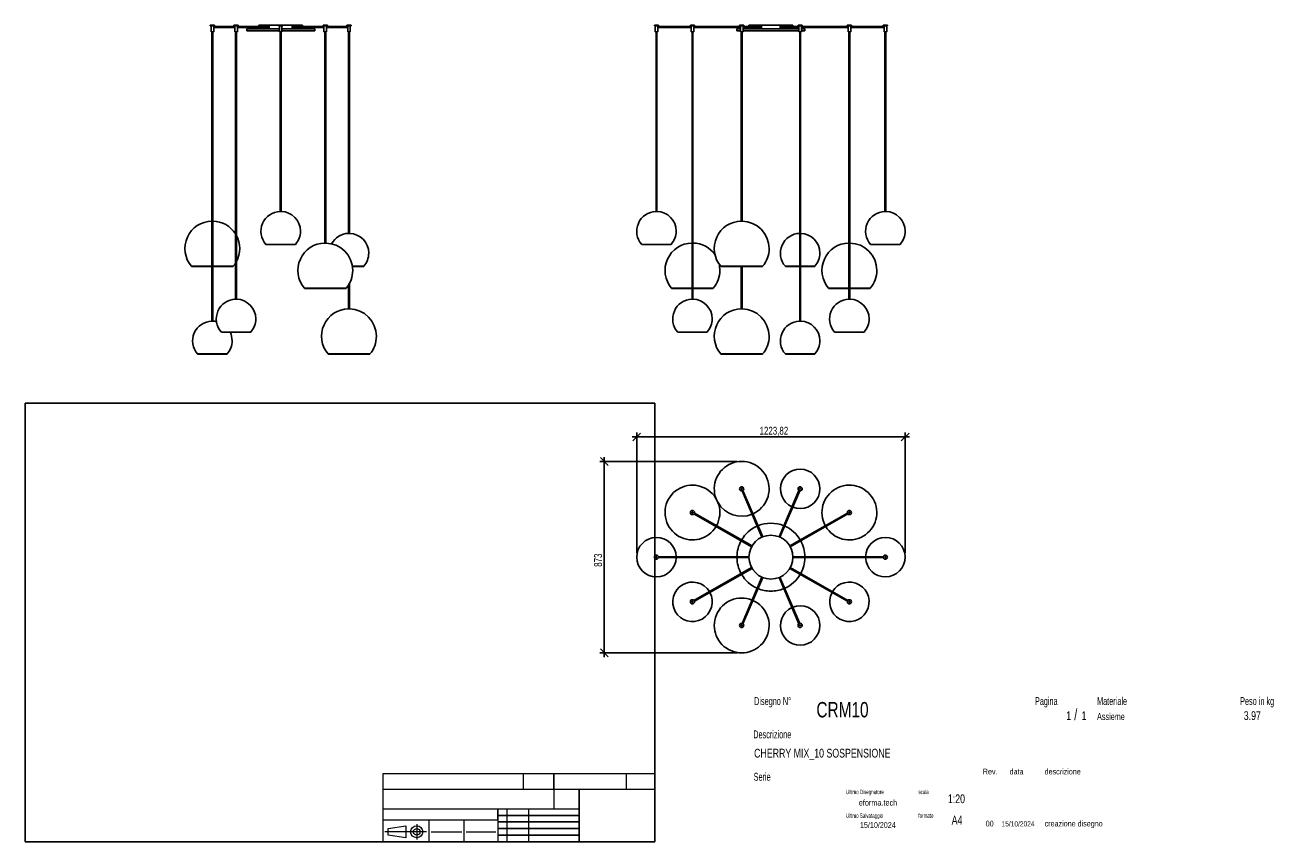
# Model space of a CAD drawing. Header units: millimetres. Extents: x 2 to 291, y 2 to 189.
import ezdxf

# ---------------------------------------------------------------- set-up
doc = ezdxf.new("R2010")
doc.units = ezdxf.units.MM
doc.layers.add('FORMAT', color=7, linetype='Continuous')
doc.styles.add('SLDTEXTSTYLE0', font='TXT', dxfattribs={"width": 0.605})
doc.styles.add('SLDTEXTSTYLE1', font='TXT', dxfattribs={"width": 0.75})
doc.dimstyles.new('SLDDIMSTYLE0', dxfattribs={"dimtxt": 1.8, "dimasz": 1.8, "dimexe": 0, "dimexo": 0.0625, "dimgap": 0.45, "dimtad": 1, "dimlfac": 20, "dimrnd": 1e-09, "dimzin": 12, "dimdsep": 46, "dimtxsty": 'SLDTEXTSTYLE1', "dimblk1": 'OBLIQUE', "dimblk2": 'OBLIQUE', "dimsah": 1, "dimcen": 0.09, "dimadec": 0, "dimazin": 3, "dimtfac": 1, "dimtmove": 0, "dimatfit": 0, "dimldrblk": 'OBLIQUE', "dimfxl": 0, "dimfrac": 2, "dimtolj": 1, "dimtzin": 12, "dimarcsym": 0})

# ---------------------------------------------------------------- blocks, each defined once
blk = doc.blocks.new('_Oblique')
at = {"color": 0, "linetype": 'ByBlock', "lineweight": -2}
blk.add_line((-0.5, -0.5), (0.5, 0.5), dxfattribs=at)
blk = doc.blocks.new('_D')
at = {"layer": 'FORMAT', "color": 7}
for p, q in [((141.89, 68.38), (141.89, 95.79)), ((203.08, 68.38), (203.08, 95.79)), ((141.89, 94.79), (140.89, 94.79)), ((203.08, 94.79), (141.89, 94.79)), ((203.08, 94.79), (204.08, 94.79))]:
    blk.add_line(p, q, dxfattribs=at)
at = {"layer": 'FORMAT', "color": 7, "xscale": 1.8, "yscale": 1.8}
blk.add_blockref('_Oblique', (141.89, 94.79, 36.25), dxfattribs=at)
at = {"layer": 'FORMAT', "color": 7, "xscale": 1.8, "yscale": 1.8, "rotation": 180.0000000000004}
blk.add_blockref('_Oblique', (203.08, 94.79, 36.25), dxfattribs=at)
at = {"layer": 'FORMAT', "color": 7, "insert": (169.9, 97.11), "char_height": 1.8, "attachment_point": 1, "style": 'SLDTEXTSTYLE1'}
blk.add_mtext('1223,82', dxfattribs=at)
blk = doc.blocks.new('_D_1')
at = {"layer": 'FORMAT', "color": 7}
for p, q in [((134.5, 89.21), (134.5, 90.21)), ((164.83, 89.21), (133.5, 89.21)), ((134.5, 45.56), (134.5, 89.21)), ((164.83, 45.56), (133.5, 45.56)), ((134.5, 45.56), (134.5, 44.56))]:
    blk.add_line(p, q, dxfattribs=at)
at = {"layer": 'FORMAT', "color": 7, "xscale": 1.8, "yscale": 1.8}
for p, rotation in [((134.5, 89.21, 36.25), 270.0000000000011), ((134.5, 45.56, 36.25), 90.0000000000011)]:
    blk.add_blockref('_Oblique', p, dxfattribs=dict(at, rotation=rotation))
at = {"layer": 'FORMAT', "color": 7, "insert": (132.18, 65.19), "char_height": 1.8, "attachment_point": 1, "rotation": 90, "style": 'SLDTEXTSTYLE1'}
blk.add_mtext('873', dxfattribs=at)

msp = doc.modelspace()

# ---------------------------------------------------------------- linework, layer by layer
at = {"color": 7, "linetype": 'Continuous', "lineweight": 25}
for p, q in [((44.67206, 188.66096), (44.67206, 188.51096)), ((44.71031, 188.66096), (44.67206, 188.66096)), ((44.71031, 188.51096), (44.67206, 188.51096)), ((45.62206, 188.66096), (44.71031, 188.66096)), ((45.62206, 188.51096), (44.71031, 188.51096)), ((44.84706, 188.51096), (44.84706, 187.16096)), ((45.44706, 187.16096), (45.44706, 188.51096)), ((50.24706, 188.36096), (45.44706, 188.36096)), ((45.44706, 188.16096), (50.24706, 188.16096)), ((45.62206, 188.51096), (45.62206, 188.66096)), ((50.07206, 188.66096), (50.07206, 188.51096)), ((50.31222, 188.66096), (50.07206, 188.66096)), ((50.31222, 188.51096), (50.07206, 188.51096)), ((50.24706, 188.51096), (50.24706, 187.16096)), ((51.02206, 188.66096), (50.31222, 188.66096)), ((51.02206, 188.51096), (50.31222, 188.51096)), ((50.84706, 187.16096), (50.84706, 188.51096)), ((58.25004, 188.36096), (50.84706, 188.36096)), ((50.84706, 188.16096), (58.25004, 188.16096)), ((51.02206, 188.51096), (51.02206, 188.66096)), ((52.97206, 187.86096), (52.97206, 187.41096)), ((52.97206, 187.86096), (60.42206, 187.86096)), ((55.72206, 188.66096), (55.72206, 188.36096)), ((55.72206, 188.66096), (60.24706, 188.66096)), ((55.72206, 188.16096), (55.72206, 187.86096)), ((60.24706, 188.66096), (60.24706, 188.51096)), ((60.72206, 188.66096), (60.24706, 188.66096)), ((60.72206, 188.51096), (60.24706, 188.51096)), ((60.42206, 188.51096), (60.42206, 187.16096)), ((61.19706, 188.66096), (60.72206, 188.66096)), ((61.19706, 188.51096), (60.72206, 188.51096)), ((61.02206, 187.16096), (61.02206, 188.51096)), ((61.02206, 187.86096), (68.47206, 187.86096)), ((61.19706, 188.51096), (61.19706, 188.66096)), ((61.19706, 188.66096), (65.72206, 188.66096)), ((70.59706, 188.36096), (63.19408, 188.36096)), ((63.19408, 188.16096), (70.59706, 188.16096)), ((65.72206, 188.36096), (65.72206, 188.66096)), ((65.72206, 187.86096), (65.72206, 188.16096)), ((68.47206, 187.41096), (68.47206, 187.86096)), ((70.42206, 188.66096), (70.42206, 188.51096)), ((71.1319, 188.66096), (70.42206, 188.66096)), ((71.1319, 188.51096), (70.42206, 188.51096)), ((70.59706, 188.51096), (70.59706, 187.16096)), ((71.37206, 188.66096), (71.1319, 188.66096)), ((71.37206, 188.51096), (71.1319, 188.51096)), ((71.19706, 187.16096), (71.19706, 188.51096)), ((75.99706, 188.36096), (71.19706, 188.36096)), ((71.19706, 188.16096), (75.99706, 188.16096)), ((71.37206, 188.51096), (71.37206, 188.66096)), ((75.82206, 188.66096), (75.82206, 188.51096)), ((76.73381, 188.66096), (75.82206, 188.66096)), ((76.73381, 188.51096), (75.82206, 188.51096)), ((75.99706, 188.51096), (75.99706, 187.16096)), ((76.59706, 187.16096), (76.59706, 188.51096)), ((76.77206, 188.66096), (76.73381, 188.66096)), ((76.77206, 188.51096), (76.73381, 188.51096)), ((76.77206, 188.51096), (76.77206, 188.66096)), ((145.91557, 188.66096), (145.91557, 188.51096)), ((146.86557, 188.66096), (145.91557, 188.66096)), ((146.86557, 188.51096), (145.91557, 188.51096)), ((146.09057, 188.51096), (146.09057, 187.16096)), ((146.69057, 188.36096), (146.69057, 188.51096)), ((154.29703, 188.36096), (146.69057, 188.36096)), ((146.69057, 187.16096), (146.69057, 188.16096)), ((146.69057, 188.16096), (154.29703, 188.16096)), ((146.86557, 188.51096), (146.86557, 188.66096)), ((154.12203, 188.66096), (154.12203, 188.51096)), ((154.18414, 188.66096), (154.12203, 188.66096)), ((154.18414, 188.51096), (154.12203, 188.51096)), ((155.07203, 188.66096), (154.18414, 188.66096)), ((155.07203, 188.51096), (154.18414, 188.51096)), ((154.29703, 188.51096), (154.29703, 187.16096)), ((154.89703, 187.16096), (154.89703, 188.51096)), ((165.52658, 188.36096), (154.89703, 188.36096)), ((154.89703, 188.16096), (165.52658, 188.16096)), ((155.07203, 188.51096), (155.07203, 188.66096)), ((164.73611, 187.86096), (164.73611, 187.41096)), ((164.73611, 187.86096), (165.52658, 187.86096)), ((165.35158, 188.66096), (165.35158, 188.51096)), ((165.63983, 188.66096), (165.35158, 188.66096)), ((165.63983, 188.51096), (165.35158, 188.51096)), ((165.52658, 188.51096), (165.52658, 187.16096)), ((166.30158, 188.66096), (165.63983, 188.66096)), ((166.30158, 188.51096), (165.63983, 188.51096)), ((166.12658, 187.16096), (166.12658, 188.51096)), ((170.52037, 188.36096), (166.12658, 188.36096)), ((166.12658, 188.16096), (170.52037, 188.16096)), ((166.12658, 187.86096), (172.48611, 187.86096)), ((166.30158, 188.51096), (166.30158, 188.66096)), ((167.48611, 188.66096), (167.48611, 188.36096)), ((167.48611, 188.66096), (172.48611, 188.66096)), ((167.48611, 188.16096), (167.48611, 187.86096)), ((172.48611, 188.66096), (177.48611, 188.66096)), ((172.48611, 187.86096), (178.84564, 187.86096)), ((178.84564, 188.36096), (174.45185, 188.36096)), ((174.45185, 188.16096), (178.84564, 188.16096)), ((177.48611, 188.36096), (177.48611, 188.66096)), ((177.48611, 187.86096), (177.48611, 188.16096)), ((178.67064, 188.66096), (178.67064, 188.51096)), ((179.33239, 188.66096), (178.67064, 188.66096)), ((179.33239, 188.51096), (178.67064, 188.51096)), ((178.84564, 188.51096), (178.84564, 187.16096)), ((179.62064, 188.66096), (179.33239, 188.66096)), ((179.62064, 188.51096), (179.33239, 188.51096)), ((179.44564, 187.16096), (179.44564, 188.51096)), ((190.0752, 188.36096), (179.44564, 188.36096)), ((179.44564, 188.16096), (190.0752, 188.16096)), ((179.44564, 187.86096), (180.23611, 187.86096)), ((179.62064, 188.51096), (179.62064, 188.66096)), ((180.23611, 187.41096), (180.23611, 187.86096)), ((189.9002, 188.66096), (189.9002, 188.51096)), ((190.78808, 188.66096), (189.9002, 188.66096)), ((190.78808, 188.51096), (189.9002, 188.51096)), ((190.0752, 188.51096), (190.0752, 187.16096)), ((190.6752, 187.16096), (190.6752, 188.51096)), ((198.28166, 188.36096), (190.6752, 188.36096)), ((190.6752, 188.16096), (198.28166, 188.16096)), ((190.8502, 188.66096), (190.78808, 188.66096)), ((190.8502, 188.51096), (190.78808, 188.51096)), ((190.8502, 188.51096), (190.8502, 188.66096)), ((198.10666, 188.66096), (198.10666, 188.51096)), ((199.05666, 188.66096), (198.10666, 188.66096)), ((199.05666, 188.51096), (198.10666, 188.51096)), ((198.28166, 188.51096), (198.28166, 188.36096)), ((198.28166, 188.16096), (198.28166, 187.16096)), ((198.88166, 187.16096), (198.88166, 188.51096)), ((199.05666, 188.51096), (199.05666, 188.66096)), ((44.87122, 187.16096), (44.84706, 187.16096)), ((45.44706, 187.16096), (44.87122, 187.16096)), ((45.04706, 187.16096), (45.04706, 121.20985)), ((45.24706, 121.20985), (45.24706, 187.16096)), ((50.39874, 187.16096), (50.24706, 187.16096)), ((50.84706, 187.16096), (50.39874, 187.16096)), ((50.44706, 187.16096), (50.44706, 126.20985)), ((50.64706, 126.20985), (50.64706, 187.16096)), ((52.97206, 187.41096), (60.42206, 187.41096)), ((60.72206, 187.16096), (60.42206, 187.16096)), ((60.62206, 187.16096), (60.62206, 146.20985)), ((61.02206, 187.16096), (60.72206, 187.16096)), ((60.82206, 146.20985), (60.82206, 187.16096)), ((61.02206, 187.41096), (68.47206, 187.41096)), ((71.04538, 187.16096), (70.59706, 187.16096)), ((70.79706, 187.16096), (70.79706, 139.01016)), ((70.99706, 139.01016), (70.99706, 187.16096)), ((71.19706, 187.16096), (71.04538, 187.16096)), ((76.5729, 187.16096), (75.99706, 187.16096)), ((76.19706, 187.16096), (76.19706, 141.20985)), ((76.39706, 141.20985), (76.39706, 187.16096)), ((76.59706, 187.16096), (76.5729, 187.16096)), ((146.69057, 187.16096), (146.09057, 187.16096)), ((146.29057, 187.16096), (146.29057, 146.20985)), ((146.49057, 146.20985), (146.49057, 187.16096)), ((154.33626, 187.16096), (154.29703, 187.16096)), ((154.89703, 187.16096), (154.33626, 187.16096)), ((154.49703, 187.16096), (154.49703, 126.20985)), ((154.69703, 126.20985), (154.69703, 187.16096)), ((164.73611, 187.41096), (165.52658, 187.41096)), ((165.70863, 187.16096), (165.52658, 187.16096)), ((166.12658, 187.16096), (165.70863, 187.16096)), ((165.72658, 187.16096), (165.72658, 144.01016)), ((165.92658, 144.01016), (165.92658, 187.16096)), ((166.12658, 187.41096), (172.48611, 187.41096)), ((172.48611, 187.41096), (178.84564, 187.41096)), ((179.26359, 187.16096), (178.84564, 187.16096)), ((179.04564, 187.16096), (179.04564, 121.20985)), ((179.24564, 121.20985), (179.24564, 187.16096)), ((179.44564, 187.16096), (179.26359, 187.16096)), ((179.44564, 187.41096), (180.23611, 187.41096)), ((190.63597, 187.16096), (190.0752, 187.16096)), ((190.2752, 187.16096), (190.2752, 126.20985)), ((190.4752, 126.20985), (190.4752, 187.16096)), ((190.6752, 187.16096), (190.63597, 187.16096)), ((198.88166, 187.16096), (198.28166, 187.16096)), ((198.48166, 187.16096), (198.48166, 146.20985)), ((198.68166, 146.20985), (198.68166, 187.16096)), ((60.72206, 146.20985), (60.62206, 146.20985)), ((60.82206, 146.20985), (60.72206, 146.20985)), ((146.49057, 146.20985), (146.29057, 146.20985)), ((198.68166, 146.20985), (198.48166, 146.20985)), ((165.78726, 144.01016), (165.72658, 144.01016)), ((165.92658, 144.01016), (165.78726, 144.01016)), ((57.36796, 138.71096), (57.36796, 138.66096)), ((60.72206, 138.71096), (57.36796, 138.71096)), ((57.36796, 138.71096), (64.07616, 138.71096)), ((57.36796, 138.66096), (64.07616, 138.66096)), ((64.07616, 138.71096), (60.72206, 138.71096)), ((64.07616, 138.66096), (64.07616, 138.71096)), ((70.9465, 139.01016), (70.79706, 139.01016)), ((70.99706, 139.01016), (70.9465, 139.01016)), ((76.38901, 141.20985), (76.19706, 141.20985)), ((76.39706, 141.20985), (76.38901, 141.20985)), ((143.03646, 138.71096), (143.03646, 138.66096)), ((149.74467, 138.71096), (143.03646, 138.71096)), ((143.03646, 138.66096), (149.74467, 138.66096)), ((149.74467, 138.66096), (149.74467, 138.71096)), ((195.22755, 138.71096), (195.22755, 138.66096)), ((201.93576, 138.71096), (195.22755, 138.71096)), ((195.22755, 138.66096), (201.93576, 138.66096)), ((201.93576, 138.66096), (201.93576, 138.71096)), ((40.38681, 133.71096), (40.38681, 133.66096)), ((45.04706, 133.71096), (40.38681, 133.71096)), ((40.38681, 133.66096), (45.04706, 133.66096)), ((49.90731, 133.71096), (45.24706, 133.71096)), ((45.24706, 133.71096), (49.52399, 133.71096)), ((45.24706, 133.66096), (49.52399, 133.66096)), ((49.52399, 133.71096), (49.90731, 133.71096)), ((49.52399, 133.66096), (49.90731, 133.66096)), ((49.90731, 133.66096), (49.90731, 133.71096)), ((79.38107, 133.71096), (77.07444, 133.71096)), ((77.07444, 133.71096), (79.65116, 133.71096)), ((77.08192, 133.66096), (79.65116, 133.66096)), ((79.65116, 133.71096), (79.38107, 133.71096)), ((79.65116, 133.66096), (79.65116, 133.71096)), ((161.06633, 133.71096), (161.06633, 133.66096)), ((163.9551, 133.71096), (161.06633, 133.71096)), ((161.06633, 133.71096), (170.58683, 133.71096)), ((161.06633, 133.66096), (170.58683, 133.66096)), ((170.58683, 133.71096), (163.9551, 133.71096)), ((165.72658, 133.66096), (165.72658, 124.01016)), ((165.92658, 124.01016), (165.92658, 133.66096)), ((170.58683, 133.66096), (170.58683, 133.71096)), ((175.79154, 133.71096), (175.79154, 133.66096)), ((179.04564, 133.71096), (175.79154, 133.71096)), ((175.79154, 133.71096), (177.82699, 133.71096)), ((175.79154, 133.66096), (177.82699, 133.66096)), ((177.82699, 133.71096), (179.04564, 133.71096)), ((177.82699, 133.66096), (179.04564, 133.66096)), ((182.49975, 133.71096), (179.24564, 133.71096)), ((179.24564, 133.66096), (182.49975, 133.66096)), ((182.49975, 133.66096), (182.49975, 133.71096)), ((66.13681, 128.71096), (66.13681, 128.66096)), ((73.25055, 128.71096), (66.13681, 128.71096)), ((66.13681, 128.71096), (75.65731, 128.71096)), ((66.13681, 128.66096), (75.65731, 128.66096)), ((75.65731, 128.71096), (73.25055, 128.71096)), ((75.65731, 128.66096), (75.65731, 128.71096)), ((76.19706, 129.44849), (76.19706, 124.01016)), ((76.39706, 124.01016), (76.39706, 129.79238)), ((149.83677, 128.71096), (149.83677, 128.66096)), ((154.49703, 128.71096), (149.83677, 128.71096)), ((149.83677, 128.66096), (154.49703, 128.66096)), ((159.35728, 128.71096), (154.69703, 128.71096)), ((154.69703, 128.71096), (158.73479, 128.71096)), ((154.69703, 128.66096), (158.73479, 128.66096)), ((158.73479, 128.71096), (159.35728, 128.71096)), ((158.73479, 128.66096), (159.35728, 128.66096)), ((159.35728, 128.66096), (159.35728, 128.71096)), ((185.61494, 128.71096), (185.61494, 128.66096)), ((190.2752, 128.71096), (185.61494, 128.71096)), ((185.61494, 128.71096), (186.23743, 128.71096)), ((185.61494, 128.66096), (186.23743, 128.66096)), ((186.23743, 128.71096), (190.2752, 128.71096)), ((186.23743, 128.66096), (190.2752, 128.66096)), ((195.13545, 128.71096), (190.4752, 128.71096)), ((190.4752, 128.66096), (195.13545, 128.66096)), ((195.13545, 128.66096), (195.13545, 128.71096)), ((50.49762, 126.20985), (50.44706, 126.20985)), ((50.64706, 126.20985), (50.49762, 126.20985)), ((154.5101, 126.20985), (154.49703, 126.20985)), ((154.69703, 126.20985), (154.5101, 126.20985)), ((190.46212, 126.20985), (190.2752, 126.20985)), ((190.4752, 126.20985), (190.46212, 126.20985)), ((45.05511, 121.20985), (45.04706, 121.20985)), ((45.24706, 121.20985), (45.05511, 121.20985)), ((76.39706, 124.01016), (76.19706, 124.01016)), ((165.92658, 124.01016), (165.72658, 124.01016)), ((179.18496, 121.20985), (179.04564, 121.20985)), ((179.24564, 121.20985), (179.18496, 121.20985)), ((47.19296, 118.71096), (47.19296, 118.66096)), ((48.88878, 118.71096), (47.19296, 118.71096)), ((47.19296, 118.71096), (53.90116, 118.71096)), ((47.19296, 118.66096), (53.90116, 118.66096)), ((53.90116, 118.71096), (48.88878, 118.71096)), ((53.90116, 118.66096), (53.90116, 118.71096)), ((151.24292, 118.71096), (151.24292, 118.66096)), ((151.68153, 118.71096), (151.24292, 118.71096)), ((151.24292, 118.71096), (157.95113, 118.71096)), ((151.24292, 118.66096), (157.95113, 118.66096)), ((157.95113, 118.71096), (151.68153, 118.71096)), ((157.95113, 118.66096), (157.95113, 118.71096)), ((187.02109, 118.71096), (187.02109, 118.66096)), ((193.29069, 118.71096), (187.02109, 118.71096)), ((187.02109, 118.71096), (193.7293, 118.71096)), ((187.02109, 118.66096), (193.7293, 118.66096)), ((193.7293, 118.71096), (193.29069, 118.71096)), ((193.7293, 118.66096), (193.7293, 118.71096)), ((41.79296, 113.71096), (41.79296, 113.66096)), ((42.06305, 113.71096), (41.79296, 113.71096)), ((41.79296, 113.71096), (48.50116, 113.71096)), ((41.79296, 113.66096), (48.50116, 113.66096)), ((48.50116, 113.71096), (42.06305, 113.71096)), ((48.50116, 113.66096), (48.50116, 113.71096)), ((71.53681, 113.71096), (71.53681, 113.66096)), ((81.05731, 113.71096), (71.53681, 113.71096)), ((71.53681, 113.71096), (71.92013, 113.71096)), ((71.53681, 113.66096), (71.92013, 113.66096)), ((71.92013, 113.71096), (81.05731, 113.71096)), ((71.92013, 113.66096), (81.05731, 113.66096)), ((81.05731, 113.66096), (81.05731, 113.71096)), ((161.06633, 113.71096), (161.06633, 113.66096)), ((170.58683, 113.71096), (161.06633, 113.71096)), ((161.06633, 113.71096), (167.69806, 113.71096)), ((161.06633, 113.66096), (167.69806, 113.66096)), ((167.69806, 113.71096), (170.58683, 113.71096)), ((167.69806, 113.66096), (170.58683, 113.66096)), ((170.58683, 113.66096), (170.58683, 113.71096)), ((175.79154, 113.71096), (175.79154, 113.66096)), ((180.4643, 113.71096), (175.79154, 113.71096)), ((175.79154, 113.71096), (182.49975, 113.71096)), ((175.79154, 113.66096), (182.49975, 113.66096)), ((182.49975, 113.71096), (180.4643, 113.71096)), ((182.49975, 113.66096), (182.49975, 113.71096)), ((165.91719, 82.49124), (170.42882, 71.93966)), ((170.61271, 72.01828), (166.10109, 82.56987)), ((178.87114, 82.56987), (174.35951, 72.01828)), ((174.5434, 71.93966), (179.05503, 82.49124)), ((154.95122, 77.24101), (168.09138, 69.76712)), ((168.19026, 69.94096), (155.0501, 77.41486)), ((189.92212, 77.41486), (176.78196, 69.94096)), ((176.88084, 69.76712), (190.021, 77.24101)), ((167.48711, 67.48251), (146.85492, 67.48251)), ((146.85492, 67.28251), (167.48711, 67.28251)), ((198.1173, 67.48251), (177.48511, 67.48251)), ((177.48511, 67.28251), (198.1173, 67.28251)), ((168.09138, 64.99791), (154.95122, 57.52401)), ((155.0501, 57.35017), (168.19026, 64.82406)), ((176.78196, 64.82406), (189.92212, 57.35017)), ((190.021, 57.52401), (176.88084, 64.99791)), ((170.42882, 62.82537), (165.91719, 52.27379)), ((166.10109, 52.19516), (170.61271, 62.74674)), ((174.35951, 62.74674), (178.87114, 52.19516)), ((179.05503, 52.27379), (174.5434, 62.82537))]:
    msp.add_line(p, q, dxfattribs=at)
for centre, radius in [((165.82658, 82.95751), 0.475), ((165.82658, 82.95751), 0.1), ((179.14564, 82.95751), 0.475), ((179.14564, 82.95751), 0.1), ((154.59703, 77.55751), 0.475), ((190.3752, 77.55751), 0.475), ((154.59703, 77.55751), 0.1), ((190.3752, 77.55751), 0.1), ((172.48611, 67.38251), 5), ((146.39057, 67.38251), 0.475), ((146.39057, 67.38251), 0.1), ((198.58166, 67.38251), 0.475), ((198.58166, 67.38251), 0.1), ((154.59703, 57.20751), 0.475), ((154.59703, 57.20751), 0.1), ((190.3752, 57.20751), 0.475), ((190.3752, 57.20751), 0.1), ((165.82658, 51.80751), 0.475), ((179.14564, 51.80751), 0.475), ((165.82658, 51.80751), 0.1), ((179.14564, 51.80751), 0.1)]:
    msp.add_circle(centre, radius, dxfattribs=at)
for centre, radius, start, end in [((60.72206, 141.71096), 4.5, 91.2733444, 221.8103149), ((60.72206, 141.71096), 4.5, 0, 88.7266556), ((146.39057, 141.71096), 4.5, 91.2733444, 221.8103149), ((146.39057, 141.71096), 4.5, 0, 88.7266556), ((198.58166, 141.71096), 4.5, 91.2733444, 221.8103149), ((198.58166, 141.71096), 4.5, 0, 88.7266556), ((45.14706, 137.76096), 6.25, 90.9167716, 220.3909796), ((45.14706, 137.76096), 6.25, 32.0051999, 89.0832284), ((60.72206, 141.71096), 4.5, 318.1896851, 0), ((146.39057, 141.71096), 4.5, 318.1896851, 0), ((165.82658, 137.76096), 6.25, 90.9167716, 220.3909796), ((165.82658, 137.76096), 6.25, 0, 89.0832284), ((198.58166, 141.71096), 4.5, 318.1896851, 0), ((45.14706, 137.76096), 6.25, 331.6423634, 28.3576366), ((70.89706, 132.76096), 6.25, 90.9167716, 220.3909796), ((70.89706, 132.76096), 6.25, 0, 89.0832284), ((76.29706, 136.71096), 4.5, 91.2733444, 151.7133241), ((76.29706, 136.71096), 4.5, 0, 88.7266556), ((154.59703, 132.76096), 6.25, 90.9167716, 220.3909796), ((154.59703, 132.76096), 6.25, 34.4582563, 89.0832284), ((179.14564, 136.71096), 4.5, 91.2733444, 221.8103149), ((179.14564, 136.71096), 4.5, 0, 88.7266556), ((190.3752, 132.76096), 6.25, 90.9167716, 220.3909796), ((190.3752, 132.76096), 6.25, 0, 89.0832284), ((76.29706, 136.71096), 4.5, 318.1896851, 0), ((165.82658, 137.76096), 6.25, 319.6090204, 0), ((179.14564, 136.71096), 4.5, 318.1896851, 0), ((45.14706, 137.76096), 6.25, 319.6090204, 327.9948001), ((70.89706, 132.76096), 6.25, 319.6090204, 0), ((154.59703, 132.76096), 6.25, 319.6090204, 0), ((154.59703, 132.76096), 6.25, 0, 13.5441368), ((190.3752, 132.76096), 6.25, 319.6090204, 0), ((50.54706, 121.71096), 4.5, 91.2733444, 221.8103149), ((50.54706, 121.71096), 4.5, 0, 88.7266556), ((154.59703, 121.71096), 4.5, 91.2733444, 221.8103149), ((154.59703, 121.71096), 4.5, 0, 88.7266556), ((190.3752, 121.71096), 4.5, 91.2733444, 221.8103149), ((190.3752, 121.71096), 4.5, 0, 88.7266556), ((45.14706, 116.71096), 4.5, 91.2733444, 221.8103149), ((45.14706, 116.71096), 4.5, 77.9416599, 88.7266556), ((50.54706, 121.71096), 4.5, 318.1896851, 0), ((76.29706, 117.76096), 6.25, 90.9167716, 220.3909796), ((76.29706, 117.76096), 6.25, 0, 89.0832284), ((154.59703, 121.71096), 4.5, 318.1896851, 0), ((165.82658, 117.76096), 6.25, 90.9167716, 220.3909796), ((165.82658, 117.76096), 6.25, 0, 89.0832284), ((179.14564, 116.71096), 4.5, 91.2733444, 221.8103149), ((179.14564, 116.71096), 4.5, 0, 88.7266556), ((190.3752, 121.71096), 4.5, 318.1896851, 0), ((45.14706, 116.71096), 4.5, 0, 25.6792886), ((45.14706, 116.71096), 4.5, 318.1896851, 0), ((76.29706, 117.76096), 6.25, 319.6090204, 0), ((165.82658, 117.76096), 6.25, 319.6090204, 0), ((179.14564, 116.71096), 4.5, 318.1896851, 0), ((165.82658, 82.95751), 6.25, 294.0672743, 201.1227753), ((179.14564, 82.95751), 4.5, 248.1228416, 245.5761529), ((154.59703, 77.55751), 6.25, 331.2863071, 240.3695355), ((190.3752, 77.55751), 6.25, 210.5472361, 119.6304645), ((190.3752, 77.55751), 6.25, 119.6304645, 208.7136929), ((165.82658, 82.95751), 6.25, 210.2406079, 292.2337311), ((172.48611, 67.38251), 7.75, 67.5888182, 112.4111818), ((154.59703, 77.55751), 6.25, 240.3695355, 329.4527639), ((172.48611, 67.38251), 7.75, 113.8898236, 149.6302146), ((172.48611, 67.38251), 7.75, 30.3697854, 66.1101764), ((146.39057, 67.38251), 4.5, 1.2733444, 270), ((172.48611, 67.38251), 7.75, 151.1088564, 179.2606791), ((172.48611, 67.38251), 7.75, 0.7393209, 28.8911436), ((198.58166, 67.38251), 4.5, 90, 178.7266556), ((198.58166, 67.38251), 4.5, 181.2733444, 90), ((146.39057, 67.38251), 4.5, 270, 358.7266556), ((172.48611, 67.38251), 7.75, 180.7393209, 208.8911436), ((172.48611, 67.38251), 7.75, 331.1088564, 359.2606791), ((154.59703, 57.20751), 4.5, 30.9038089, 28.3571202), ((172.48611, 67.38251), 7.75, 210.3697854, 246.1101764), ((172.48611, 67.38251), 7.75, 293.8898236, 329.6302146), ((190.3752, 57.20751), 4.5, 151.6428798, 149.0961911), ((165.82658, 51.80751), 6.25, 67.7662689, 65.9327257), ((172.48611, 67.38251), 7.75, 247.5888182, 270), ((172.48611, 67.38251), 7.75, 270, 292.4111818), ((179.14564, 51.80751), 4.5, 114.4238471, 111.8771584)]:
    msp.add_arc(centre, radius, start, end, dxfattribs=at)
for points, knots in [([(146.69025, 188.36002), (146.69017, 188.35979), (146.68999, 188.35925), (146.68579, 188.34619), (146.68006, 188.32418), (146.67459, 188.29451), (146.6738, 188.27197), (146.67341, 188.26096)], [0, 0, 0, 0, 0.1584906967, 0.3616090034, 0.5722867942, 0.791126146, 1, 1, 1, 1]), ([(146.67341, 188.26096), (146.67379, 188.25008), (146.67454, 188.22832), (146.67978, 188.19904), (146.6856, 188.17631), (146.69002, 188.16257), (146.69015, 188.16221), (146.6902, 188.16206)], [0, 0, 0, 0, 0.2066026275, 0.4129179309, 0.6265863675, 0.8457174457, 1, 1, 1, 1]), ([(198.28202, 188.16206), (198.28191, 188.16174), (198.28142, 188.16024), (198.2841, 188.16827), (198.28915, 188.18544), (198.29513, 188.21201), (198.299, 188.24433), (198.29892, 188.27805), (198.29523, 188.30903), (198.28944, 188.33546), (198.28414, 188.35356), (198.28135, 188.3619), (198.28187, 188.36031), (198.28197, 188.36002)], [0, 0, 0, 0, 0.028560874, 0.130096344, 0.233007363, 0.340762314, 0.449988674, 0.554266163, 0.655010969, 0.758986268, 0.867936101, 0.976106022, 1, 1, 1, 1])]:
    msp.add_open_spline(points, degree=3, knots=knots, dxfattribs=at)
at = {"layer": 'FORMAT', "color": 251, "true_color": 0x484848}
for p, q in [((2.5, 102.5), (146, 102.5)), ((2.5, 102.5), (2.5, 2.5)), ((146, 102.5), (146, 2.5)), ((2.5, 2.5), (146, 2.5))]:
    msp.add_line(p, q, dxfattribs=at)
at = {"layer": 'FORMAT', "color": 251, "lineweight": 18, "true_color": 0x484848}
for p, q in [((146, 18), (84, 18)), ((84, 18), (84, 2.5)), ((116, 18), (116, 14.5)), ((139.5, 18), (139.5, 14.5)), ((84, 14.5), (146, 14.5)), ((84, 10), (123, 10)), ((112.25, 10), (112.25, 2.5)), ((117.25, 10), (117.25, 2.5)), ((123, 10), (128.75, 10)), ((84, 7.5), (110.25, 7.5)), ((85.22616, 5.51421), (89.22616, 6.13921)), ((89.22616, 6.13921), (89.22616, 3.38921)), ((91.73012, 6.52038), (91.73012, 3.03025)), ((94.5, 7.5), (94.5, 2.5)), ((102.5, 7.5), (102.5, 2.5)), ((110.25, 7.5), (110.25, 2.5)), ((93.94146, 4.76421), (84.44672, 4.76421)), ((85.22616, 4.01421), (85.22616, 5.51421)), ((89.22616, 3.38921), (85.22616, 4.01421)), ((95, 4.75), (102, 4.75)), ((103, 4.75), (109.75, 4.75))]:
    msp.add_line(p, q, dxfattribs=at)
at = {"layer": 'FORMAT', "color": 7}
for p, q in [((123, 14.5), (123, 18)), ((128.75, 10), (128.75, 14.5)), ((110.25, 7.5), (110.25, 10)), ((128.75, 2.5), (128.75, 10)), ((110.25, 8.5), (128.75, 8.5)), ((110.25, 7), (128.75, 7)), ((110.25, 5.5), (128.75, 5.5)), ((110.25, 4), (128.75, 4)), ((110.25, 2.5), (128.75, 2.5))]:
    msp.add_line(p, q, dxfattribs=at)
at = {"layer": 'FORMAT', "color": 7, "lineweight": 18}
msp.add_line((123, 14.5), (123, 10), dxfattribs=at)
at = {"layer": 'FORMAT', "color": 251, "lineweight": 18, "true_color": 0x484848}
for radius in [1.375, 0.75]:
    msp.add_circle((91.73012, 4.76421), radius, dxfattribs=at)

# ---------------------------------------------------------------- texts
at = {"color": 18, "linetype": 'Continuous', "lineweight": 0, "true_color": 0x060606, "insert": (280.29073, 32.24796), "char_height": 2, "attachment_point": 1, "style": 'SLDTEXTSTYLE1'}
msp.add_mtext('3.97', dxfattribs=at)
at = {"layer": 'FORMAT', "color": 18, "true_color": 0x060606}
for s, insert, char_height, attachment_point, style in [('Disegno N°', (168.65209, 35.46055), 1.8, 1, 'SLDTEXTSTYLE0'), ('Pagina', (232.68578, 35.4642), 1.8, 1, 'SLDTEXTSTYLE0'), ('Materiale', (246.84637, 35.4642), 1.8, 1, 'SLDTEXTSTYLE0'), ('Peso in kg', (279.45834, 35.4642), 1.8, 1, 'SLDTEXTSTYLE0'), ('CRM10', (182.85785, 34.35127), 3.5, 1, 'SLDTEXTSTYLE1'), ('1', (239.82456, 32.24796), 2, 1, 'SLDTEXTSTYLE1'), ('/', (241.64155, 32.74597), 2.5, 1, 'SLDTEXTSTYLE1'), ('1', (243.32047, 32.24796), 2, 1, 'SLDTEXTSTYLE1'), ('Assieme', (246.84637, 31.8349), 1.5875, 1, 'SLDTEXTSTYLE1'), ('Descrizione', (168.45959, 27.87301), 1.8, 1, 'SLDTEXTSTYLE0'), ('CHERRY MIX_10 SOSPENSIONE', (168.65209, 23.69153), 2, 1, 'SLDTEXTSTYLE1'), ('Serie', (168.54671, 18.20074), 1.8, 1, 'SLDTEXTSTYLE0'), ('Rev.', (220.80434, 19.14061), 1.3, 1, 'SLDTEXTSTYLE1'), ('data', (226.90583, 19.14061), 1.3, 1, 'SLDTEXTSTYLE1'), ('descrizione', (234.88928, 19.14061), 1.3, 1, 'SLDTEXTSTYLE1'), ('Ultimo Disegnatore', (189.61829, 14.3444), 1, 1, 'SLDTEXTSTYLE0'), ('scala', (206.10636, 14.3444), 1, 1, 'SLDTEXTSTYLE0'), ('1:20', (212.8317, 13.28812), 2, 1, 'SLDTEXTSTYLE1'), ('Ultimo Salvataggio', (189.61829, 8.93841), 1, 1, 'SLDTEXTSTYLE0'), ('formato', (206.10636, 8.93841), 1, 1, 'SLDTEXTSTYLE0'), ('15/10/2024', (196.86819, 6.95548), 1.3, 2, 'SLDTEXTSTYLE1'), ('A4', (213.69281, 8.39825), 2, 1, 'SLDTEXTSTYLE1'), ('00', (221.45534, 7.2775), 1.3, 1, 'SLDTEXTSTYLE1'), ('15/10/2024', (225.06555, 7.1779), 1.2, 1, 'SLDTEXTSTYLE1'), ('creazione disegno', (234.88928, 7.2775), 1.3, 1, 'SLDTEXTSTYLE1')]:
    msp.add_mtext(s, dxfattribs=dict(at, insert=insert, char_height=char_height, attachment_point=attachment_point, style=style))
at = {"layer": 'FORMAT', "color": 18, "true_color": 0x020202, "insert": (196.90354, 12.06285), "char_height": 1.3229167, "attachment_point": 2, "style": 'SLDTEXTSTYLE1'}
msp.add_mtext('eforma.tech', dxfattribs=at)

# ---------------------------------------------------------------- dimensions: what is measured, and where the dimension line sits
at = {"layer": 'FORMAT', "color": 7}
dim = msp.add_linear_dim(base=(141.89057, 94.78938), p1=(203.08166, 67.38251), p2=(141.89057, 67.38251), dimstyle='SLDDIMSTYLE0', dxfattribs=at)
dim.commit()
dim.dimension.update_dxf_attribs({"geometry": '_D', "text_midpoint": (174.22012, 94.78938), "dimtype": 160})
dim = msp.add_linear_dim(base=(134.4984, 89.20751), p1=(165.82658, 45.55751), p2=(165.82658, 89.20751), angle=90, dimstyle='SLDDIMSTYLE0', dxfattribs=at)
dim.commit()
dim.dimension.update_dxf_attribs({"geometry": '_D_1', "text_midpoint": (134.4984, 67.18363), "dimtype": 160})

doc.saveas('drawing.dxf')
